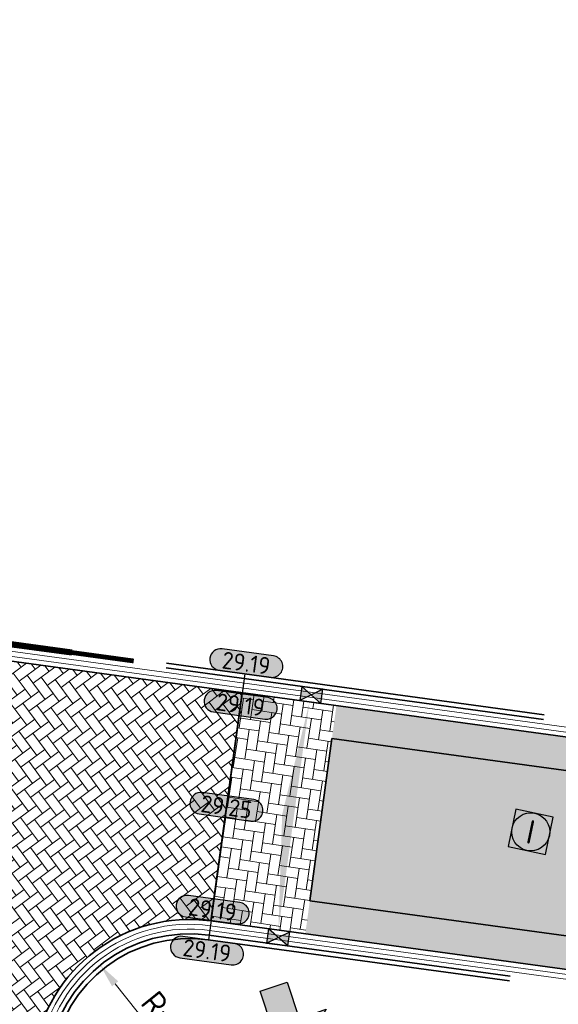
# Model space of a CAD drawing. Header units: metres. Extents: x 199937 to 201628, y 374508 to 375260.
# Tile 130 of 183: x 201270 to 201281, y 374996 to 375016. Entities that reach past the tile are written whole.
import ezdxf
from ezdxf.enums import TextEntityAlignment as Align

# ---------------------------------------------------------------- set-up
doc = ezdxf.new("R2010")
doc.units = ezdxf.units.M
doc.linetypes.add('VH-OPSLUITBAND_100X200', pattern=[16, 8, -2, 4, -2])
doc.linetypes.add('VW-1-1_STREEP', pattern=[2, 1, -1])
doc.layers.add('000___INRIT-PIJL', color=252, linetype='Continuous')
for name, color, linetype, lineweight in [('N-WE-OG-HOOGTELIJN-G', 7, 'Continuous', 25), ('N-WE-RI-KOLK-S', 7, 'Continuous', 25), ('N-WE-RI-VWA_RIOOLPUT-S', 20, 'Continuous', 25), ('N-WE-VH-DWARSHELLING-S', 7, 'Continuous', 25), ('N-WE-VH-GOOT-G', 170, 'Continuous', 35), ('N-WE-VH-KANTOPSLUITING_OPSLUITBAND_100X200-G', 150, 'VH-OPSLUITBAND_100X200', 35), ('N-WE-VH-KANTVERHARDING_STREKLAAG-G', 60, 'Continuous', 18), ('N-WE-VH-VERHARDING_BETONSTRAATSTEEN-G', 252, 'Continuous', 35), ('N-WE-VW-MARKERING_LANGS_STREEP_11-G', 7, 'VW-1-1_STREEP', 13), ('X-XX-AL-HOOGTELABEL-S', 7, 'Continuous', 25), ('X-XX-AL-M-200', 7, 'Continuous', 18)]:
    doc.layers.add(name, color=color, linetype=linetype, lineweight=lineweight)
doc.layers.add('N-WE-VH-VERHARDING_BETONSTRAATSTEEN_HEIDE-A', color=7, linetype='Continuous', lineweight=0, true_color=0x986657)
doc.layers.add('N-WE-VH-VERHARDING_BETONSTRAATSTEEN_ROOD-A', color=7, linetype='Continuous', lineweight=0, true_color=0xa92c0a)
doc.styles.add('NLCS-ISO', font='NLCS-ISO.ttf')
doc.styles.add('NLCS-ISO-ANNOTATIEF-T18', font='NLCS-ISO.ttf', dxfattribs={"height": 1.8})
doc.styles.add('NLCS-ISO-M200-T25', font='NLCS-ISO.ttf', dxfattribs={"height": 0.5})
doc.dimstyles.new('NLCS-M200-T25-PIJL_L2_H1', dxfattribs={"dimscale": 0.2, "dimtxt": 2.5, "dimasz": 2.5, "dimexe": 2, "dimexo": 2, "dimgap": 0.7, "dimtad": 1, "dimzin": 0, "dimdsep": 46, "dimtxsty": 'NLCS-ISO-M200-T25', "dimcen": 0, "dimdle": 2, "dimclrd": 256, "dimclre": 256, "dimclrt": 256, "dimadec": 1, "dimazin": 0, "dimtfac": 1, "dimtdec": 3, "dimtofl": 0, "dimtmove": 0, "dimatfit": 3, "dimfxl": 2, "dimfxlon": 1, "dimtfillclr": 256, "dimtolj": 1, "dimtzin": 0, "dimlwd": -1, "dimlwe": -1, "dimarcsym": 0})
pattern_1 = [(171.53, (201265.3366351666, 375003.8412804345), (-0.238640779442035, -0.1767783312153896), [0.63, -0.21]), (81.53, (201265.2747727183, 375003.4258613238), (-0.238640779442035, -0.1767783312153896), [0.63, -0.21])]

# ---------------------------------------------------------------- blocks, each defined once
blk = doc.blocks.new('inrit')
h = blk.add_hatch(color=256)
h.dxf.hatch_style = 1
h.paths.add_polyline_path([(0.3000000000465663, 1), (-0.300000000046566, 1), (-0.3000000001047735, 1.799999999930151), (-0.900000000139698, 1.799999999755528), (-2.328301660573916e-10, 2.599999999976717), (0.9000000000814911, 1.799999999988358), (0.2999999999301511, 1.799999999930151)])
at = {"color": 3, "flags": 128}
blk.add_lwpolyline([(0.3000000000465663, 1), (-0.300000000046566, 1), (-0.3000000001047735, 1.799999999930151), (-0.900000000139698, 1.799999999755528), (-2.328301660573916e-10, 2.599999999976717), (0.9000000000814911, 1.799999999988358), (0.2999999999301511, 1.799999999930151), (0.3000000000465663, 1)], dxfattribs=at)
blk = doc.blocks.new('*U283')
h = blk.add_hatch(color=253)
h.dxf.hatch_style = 1
edge = h.paths.add_edge_path()
edge.add_line((2.726055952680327, 1.132202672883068), (-2.726055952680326, 1.132202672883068))
edge.add_arc((-2.726055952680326, 0), 1.132202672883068, 90, 270)
edge.add_line((-2.726055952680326, -1.132202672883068), (2.726055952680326, -1.132202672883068))
edge.add_arc((2.726055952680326, 3.697785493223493e-32), 1.132202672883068, 270, 450)
blk.add_lwpolyline([(2.726055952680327, 1.132202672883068), (-2.726055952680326, 1.132202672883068, 0.9999999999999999), (-2.726055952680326, -1.132202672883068), (2.726055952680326, -1.132202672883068, 0.9999999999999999)], format="xyb", close=True)
at = {"style": 'NLCS-ISO-ANNOTATIEF-T18'}
blk.add_attdef('HGT', text='', height=1.8, dxfattribs=at).set_placement((-0.002853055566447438, -0.0004570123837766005), align=Align.MIDDLE_CENTER)
blk = doc.blocks.new('SRI-PUT_INSPECTIE-SO')
at = {"lineweight": -3, "flags": 128}
blk.add_lwpolyline([(-1.999999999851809, -2.000000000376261), (2.000000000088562, -2.000000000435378), (2.000000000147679, 1.999999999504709), (-2.00000000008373, 1.999999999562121)], close=True, dxfattribs=at)
at = {"lineweight": -3, "ltscale": 1.5}
blk.add_circle((0, -7.105427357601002e-14), 1.999999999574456, dxfattribs=at)
at = {"ltscale": 0.1, "style": 'NLCS-ISO'}
blk.add_text('I', height=2.5, dxfattribs=at).set_placement((-0.002795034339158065, -0.007140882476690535), align=Align.MIDDLE_CENTER)
blk = doc.blocks.new('*U422')
blk.add_solid([(0, 0), (2.417400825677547, 0.25), (4.834801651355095, 0)])
blk = doc.blocks.new('*D563')
at = {"layer": 'Defpoints', "color": 0, "transparency": 16777216}
blk.add_point((201271.4400260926, 374996.4669407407), dxfattribs=at)
at = {"layer": 'X-XX-AL-M-200', "transparency": 16777216}
blk.add_line((201273.3977481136, 374994.0247645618), (201271.7527612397, 374996.0768167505), dxfattribs=at)
blk.add_solid([(201271.8177819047, 374996.128939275), (201271.6877405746, 374996.024694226), (201271.4400260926, 374996.4669407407)], dxfattribs=at)
at = {"layer": 'X-XX-AL-M-200', "transparency": 16777216, "insert": (201273.0359189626, 374995.0996620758), "char_height": 0.5, "attachment_point": 5, "rotation": 308.71671413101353, "style": 'NLCS-ISO-M200-T25', "bg_fill": 3, "box_fill_scale": 1.1, "bg_fill_color": 256, "bg_fill_true_color": 13158600, "bg_fill_transparency": 0}
blk.add_mtext('\\A1;R=3.00', dxfattribs=at)
at = {"layer": 'Defpoints', "color": 0, "transparency": 16777216}
blk.add_point((201273.3164369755, 374994.1261967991), dxfattribs=at)
blk = doc.blocks.new('N-SRI-KOLK_STRAAT_450X300-SO')
h = blk.add_hatch(color=256)
h.dxf.hatch_style = 1
h.paths.add_polyline_path([(-7.127631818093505e-14, 0.7499999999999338), (-1.125000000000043, 1.49999999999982), (-1.125000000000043, 4.75175454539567e-14)])
h.paths.add_polyline_path([(1.1249999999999, 4.75175454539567e-14), (1.1249999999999, 1.49999999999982), (-7.122080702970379e-14, 0.7499999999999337)])
for p, q in [((-1.125000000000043, 4.75175454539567e-14), (1.1249999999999, 1.49999999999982)), ((1.1249999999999, 4.75175454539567e-14), (-1.125000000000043, 1.49999999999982))]:
    blk.add_line(p, q)
at = {"flags": 128}
blk.add_lwpolyline([(-1.125000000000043, 4.75175454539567e-14), (1.1249999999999, 4.75175454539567e-14), (1.1249999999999, 1.49999999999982), (-1.125000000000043, 1.49999999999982)], close=True, dxfattribs=at)

msp = doc.modelspace()

# ---------------------------------------------------------------- hatches: boundary and pattern name
at = {"layer": 'N-WE-VH-VERHARDING_BETONSTRAATSTEEN_HEIDE-A', "true_color": 0x986657}
h = msp.add_hatch(dxfattribs=at)
h.set_pattern_fill('AVH-HEI_BSS_KEIFRMT_KEPER-SO', color=25, scale=2, angle=171.53, pattern_type=2)
h.set_pattern_definition(pattern_1)
h.paths.add_polyline_path([(201327.2615719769, 375000.5296619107, 0.02282597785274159), (201337.0942273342, 375003.3611093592, 0.04134180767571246), (201351.7735647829, 375009.7014514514), (201351.4311362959, 375010.3121577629, -0.04130430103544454), (201336.8700333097, 375004.0242360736, -0.0228284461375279), (201327.0976935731, 375001.2102095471, -0.0484627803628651), (201309.8765230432, 374998.7651567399, -0.04701939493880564), (201296.5615615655, 374999.1631342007), (201276.3983766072, 375001.9157183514), (201276.3036940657, 375001.2221513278), (201296.4709702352, 374998.4690086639, 0.04700953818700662), (201309.9143994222, 374998.0661478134, 0.04844047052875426)])
h = msp.add_hatch(dxfattribs=at)
h.set_pattern_fill('AVH-HEI_BSS_KEIFRMT_KEPER-SO', color=25, scale=2, angle=171.53, pattern_type=2)
h.set_pattern_definition(pattern_1)
h.paths.add_polyline_path([(201328.2295630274, 374996.5097591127, 0.02281203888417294), (201338.4187709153, 374999.4442011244, 0.04155269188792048), (201353.7962193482, 375006.0941350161), (201353.453799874, 375006.7048252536, -0.04151805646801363), (201338.1951858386, 375000.1075334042, -0.0228143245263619), (201328.0656890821, 374997.190307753, -0.04833604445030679), (201310.1001543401, 374994.6362122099, -0.0469644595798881), (201296.0261678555, 374995.0630708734), (201275.8391001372, 374997.8189153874), (201275.7444175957, 374997.1253483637), (201295.9354628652, 374994.3689608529, 0.04695589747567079), (201310.1379914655, 374993.9372044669, 0.04831573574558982)])
h = msp.add_hatch(dxfattribs=at)
h.set_pattern_fill('AVH-HEI_BSS_KEIFRMT_KEPER-SO', color=25, scale=2, angle=171.53, pattern_type=2)
h.set_pattern_definition([(171.53, (0, 0), (-0.238640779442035, -0.1767783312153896), [0.63, -0.21]), (81.53, (-0.06186244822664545, -0.4154191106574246), (-0.238640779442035, -0.1767783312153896), [0.63, -0.21])])
h.paths.add_polyline_path([(201276.3983766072, 375001.9157183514), (201274.4167565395, 375002.1862398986), (201273.762797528, 374997.3958699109), (201275.7444175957, 374997.1253483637)])
at = {"layer": 'N-WE-VH-VERHARDING_BETONSTRAATSTEEN_ROOD-A'}
h = msp.add_hatch(dxfattribs=at)
h.set_pattern_fill('AVH-ROO_BSS_KEIFRMT_KEPER-SO', color=36, scale=2, angle=43.58236706, pattern_type=2)
h.set_pattern_definition([(43.58236706, (201262.2358382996, 375057.6561750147), (0.007347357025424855, 0.2968939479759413), [0.63, -0.21]), (313.58236706, (201261.9462917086, 375057.9604163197), (0.007347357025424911, 0.2968939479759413), [0.63, -0.21])])
edge = h.paths.add_edge_path()
edge.add_arc((201271.2022405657, 375046.9310649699), 10.50000000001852, 88.58236706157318, 171.2102019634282)
edge.add_line((201260.8255567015, 375048.5355686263), (201255.5242917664, 375014.2511030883))
edge.add_arc((201269.4279901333, 375012.1366760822), 14.0635567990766, 171.3529084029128, 234.3801123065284)
edge.add_line((201261.2373019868, 375000.7044296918), (201262.9505148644, 375003.8467222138))
edge.add_arc((201267.7232507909, 375011.4769903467), 9.000000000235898, 171.2149470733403, 237.9740033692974, ccw=False)
edge.add_line((201258.8288364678, 375012.8515425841), (201264.2547765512, 375047.961564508))
edge.add_arc((201271.1726543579, 375046.8924683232), 7.000000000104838, 88.58236706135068, 171.2149470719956, ccw=False)
edge.add_line((201271.3458332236, 375053.8903257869), (201295.3297381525, 375053.2967861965))
edge.add_arc((201297.299253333, 375106.2333244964), 52.9731637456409, 267.8692810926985, 302.2568703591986)
edge.add_line((201325.5718743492, 375061.4358359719), (201325.7212018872, 375061.5342546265))
edge.add_line((201325.7212018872, 375061.5342546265), (201323.6954409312, 375064.4380098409))
edge.add_arc((201297.3005118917, 375106.2221914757), 49.42276918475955, 267.8422510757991, 302.28046636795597, ccw=False)
edge.add_line((201295.4396990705, 375056.8344653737), (201271.4620088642, 375057.4278511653))
h = msp.add_hatch(dxfattribs=at)
h.set_pattern_fill('AVH-ROO_BSS_KEIFRMT_KEPER-SO', color=36, scale=2, angle=51.41049467, pattern_type=2)
h.set_pattern_definition([(51.41049467, (201276.3036940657, 375001.2221513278), (-0.03315864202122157, 0.2951279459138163), [0.6299999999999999, -0.21]), (321.41049467, (201275.9754074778, 375001.4841206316), (-0.03315864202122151, 0.2951279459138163), [0.63, -0.21])])
h.paths.add_polyline_path([(201338.1951858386, 375000.1075334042, 0.04151805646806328), (201353.453799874, 375006.7048252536), (201351.7735647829, 375009.7014514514, -0.04134180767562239), (201337.0942273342, 375003.3611093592, -0.02282597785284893), (201327.2615719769, 375000.5296619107, -0.04844047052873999), (201309.9143994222, 374998.0661478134, -0.04700953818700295), (201296.4709702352, 374998.4690086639), (201276.3036940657, 375001.2221513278), (201275.8391001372, 374997.8189153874), (201296.0261678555, 374995.0630708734, 0.04696445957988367), (201310.1001543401, 374994.6362122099, 0.04833604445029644), (201328.0656890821, 374997.190307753, 0.02281432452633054)])
h = msp.add_hatch(dxfattribs=at)
h.set_pattern_fill('AVH-ROO_BSS_KEIFRMT_KEPER-SO', color=36, scale=2, angle=126.61320391, pattern_type=2)
h.set_pattern_definition([(126.61320391, (0, 0), (-0.2938088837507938, 0.04331673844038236), [0.6299999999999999, -0.21]), (36.61320391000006, (-0.3371256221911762, -0.2504921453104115), (-0.2938088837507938, 0.04331673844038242), [0.6299999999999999, -0.21])])
edge = h.paths.add_edge_path()
edge.add_line((201265.0959986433, 375003.6037733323), (201262.6161103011, 374999.0552816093))
edge.add_line((201262.6161103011, 374999.0552816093), (201262.6800545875, 374999.0248083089))
edge.add_arc((201260.3999648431, 374994.2403343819), 5.300000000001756, -8.223040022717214, 64.51939048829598, ccw=False)
edge.add_line((201265.6454744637, 374993.4822916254), (201269.8022934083, 374992.8815784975))
edge.add_line((201269.8022934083, 374992.8815784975), (201270.0503649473, 374994.5981856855))
edge.add_arc((201273.3164369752, 374994.1261967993), 3.299999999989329, 82.2263005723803, 171.7769599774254, ccw=False)
edge.add_line((201273.7627975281, 374997.3958699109), (201274.4167565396, 375002.1862398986))
edge.add_line((201274.4167565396, 375002.1862398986), (201266.6005863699, 375003.2532670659))
edge.add_arc((201267.7232507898, 375011.4769903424), 8.2999999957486, 251.5464099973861, 262.22630057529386, ccw=False)

# ---------------------------------------------------------------- linework, layer by layer
at = {"layer": 'N-WE-OG-HOOGTELIJN-G'}
msp.add_lwpolyline([(201274.4749052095, 375002.5820117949), (201273.7127375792, 374996.9989937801)], dxfattribs=at)
at = {"layer": 'N-WE-VH-GOOT-G'}
msp.add_lwpolyline([(201346.0409885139, 375037.7752737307), (201335.4937729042, 375059.915081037, 0.4552800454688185), (201327.7923612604, 375062.0609516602), (201325.9513380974, 375060.8475718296, -0.1511925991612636), (201295.3080798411, 375052.5971078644), (201271.328515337, 375053.1905400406, 0.3770339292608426), (201264.9465643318, 375047.8546548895), (201259.5206242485, 375012.7446329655, 0.4193930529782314), (201266.6005863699, 375003.2532670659), (201296.5615615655, 374999.1631342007, 0.04701939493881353), (201309.8765230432, 374998.7651567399, 0.04846278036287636), (201327.0976935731, 375001.2102095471, 0.02282844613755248), (201336.8700333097, 375004.0242360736, 0.04651418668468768), (201353.1858113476, 375011.2721151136, 0.3948912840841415), (201355.3786299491, 375018.1745004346)], format="xyb", close=True, dxfattribs=at)
msp.add_lwpolyline([(201402.9813374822, 375039.4758119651), (201398.9741532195, 375037.5360470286, 0.06615743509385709), (201377.5501945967, 375023.5459391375), (201374.0935226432, 375020.5167699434, -0.02259820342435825), (201365.7997500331, 375013.6567616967, -0.006906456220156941), (201364.6920496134, 375012.8456152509, -0.07341815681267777), (201338.4187709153, 374999.4442011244, -0.02281203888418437), (201328.2295630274, 374996.5097591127, -0.04831573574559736), (201310.1379914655, 374993.9372044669, -0.04695589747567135), (201295.9354628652, 374994.3689608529), (201273.762797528, 374997.3958699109, 0.4119184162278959), (201270.0503649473, 374994.5981856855), (201268.1357096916, 374981.3491407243, 0.07037977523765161), (201268.1237394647, 374973.1720299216), (201268.4873625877, 374970.0695705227, -0.05460457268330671), (201268.3666920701, 374962.3684895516), (201263.2690361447, 374927.792095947, -0.001614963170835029), (201263.2616208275, 374927.7429055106, -0.001614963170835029)], format="xyb", dxfattribs=at)
at = {"layer": 'N-WE-VH-KANTOPSLUITING_OPSLUITBAND_100X200-G'}
for points in [[(201403.1120497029, 375039.2057854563), (201399.1042632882, 375037.2657290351, 0.06615568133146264), (201377.7469028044, 375023.3194271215), (201374.2931231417, 375020.292792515, -0.02259296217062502), (201365.9803194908, 375013.4171898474, -0.006906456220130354), (201364.865932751, 375012.6011471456, -0.07341815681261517), (201338.5145930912, 374999.1599158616, -0.02281106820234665), (201328.2997945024, 374996.218095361, -0.04830712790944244), (201310.1542055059, 374993.6376297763, -0.04695228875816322), (201295.8965836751, 374994.0714858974), (201273.722219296, 374997.0986269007, 0.4119184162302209), (201270.3472805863, 374994.5552776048), (201268.4326581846, 374981.3064599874, 0.07040692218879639), (201268.4213079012, 374973.2102969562), (201268.7857279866, 374970.1010378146, -0.05465196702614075), (201268.6639556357, 374962.3279329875), (201263.5658279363, 374927.7483394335, -0.121922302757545), (201262.1077144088, 374924.1912250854, 0.5184377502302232), (201263.6729597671, 374919.5444213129)], [(201403.1556204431, 375039.1157766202), (201399.1476331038, 375037.1756229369, 0.06615509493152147), (201377.8124718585, 375023.2439228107), (201374.3596561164, 375020.2181329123, -0.02259121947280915), (201366.04050931, 375013.3373325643, -0.006906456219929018), (201364.9238937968, 375012.5196577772, -0.07341815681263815), (201338.5465338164, 374999.0651541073, -0.02281074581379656), (201328.3232049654, 374996.120874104, -0.0483042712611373), (201310.1596099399, 374993.5377715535, -0.04695109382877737), (201295.8836232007, 374993.9723276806), (201273.7086932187, 374996.9995458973, 0.4119184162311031), (201270.4462524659, 374994.5409749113), (201268.5316410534, 374981.2922333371, 0.07041606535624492), (201268.520496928, 374973.2230564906), (201268.8851827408, 374970.1115301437, -0.05466763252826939), (201268.7630430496, 374962.3144111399), (201263.6647585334, 374927.733753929, -0.1219223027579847), (201262.1884185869, 374924.1321756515, 0.5184377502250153), (201263.7014890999, 374919.6402653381)], [(201329.9525217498, 375002.24346199, -0.006789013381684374), (201327.0274597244, 375001.5018727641, -0.04847245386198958), (201309.8602880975, 374999.0647320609, -0.04702369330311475), (201296.600380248, 374999.4606174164), (201266.641164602, 375003.550510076, -0.4193930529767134), (201259.8171047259, 375012.6988145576), (201263.0801465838, 375033.8132149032)], [(201329.9262152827, 375002.3399407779, -0.006788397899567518), (201327.0040484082, 375001.599093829, -0.04847569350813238), (201309.8548761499, 374999.1645905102, -0.04702513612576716), (201296.6133189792, 374999.5597786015), (201266.6546906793, 375003.6495910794, -0.4193930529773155), (201259.9159315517, 375012.683541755), (201263.163700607, 375033.6991152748)]]:
    msp.add_lwpolyline(points, format="xyb", dxfattribs=at)
at = {"layer": 'N-WE-VH-KANTVERHARDING_STREKLAAG-G'}
for points in [[(201345.9507095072, 375037.7322655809), (201335.4034938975, 375059.8720728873, 0.4552800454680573), (201327.8473919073, 375061.9774553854), (201326.005550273, 375060.7635361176, -0.1511943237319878), (201295.3049881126, 375052.4971537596), (201271.3260413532, 375053.0905706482, 0.3770339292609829), (201265.0453911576, 375047.8393820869), (201259.6194510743, 375012.7293601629, 0.4193930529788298), (201266.6141124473, 375003.3523480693), (201296.5745015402, 374999.2622952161, 0.04702082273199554), (201309.8711115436, 374998.8650151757, 0.04846599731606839), (201327.0742823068, 375001.3074306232, 0.02282880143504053), (201336.8380055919, 375004.1189684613, 0.04651418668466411), (201353.136906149, 375011.3593405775, 0.3948912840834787), (201355.2883509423, 375018.1314922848)], [(201345.8604305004, 375037.6892574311), (201335.3132148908, 375059.8290647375, 0.4552800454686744), (201327.9024225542, 375061.8939591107), (201326.0597632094, 375060.679500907, -0.1511960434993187), (201295.3018969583, 375052.3971996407), (201271.3235673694, 375052.9906012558, 0.3770339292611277), (201265.1442179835, 375047.8241092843), (201259.7182779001, 375012.7140873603, 0.4193930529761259), (201266.6276385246, 375003.4514290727), (201296.5874411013, 374999.361456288, 0.04702225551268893), (201309.8656998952, 374998.964873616, 0.04846922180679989), (201327.0508710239, 375001.4046516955, 0.02282915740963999), (201336.8059778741, 375004.2137008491, 0.04651418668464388), (201353.088000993, 375011.4465660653, 0.3948912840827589), (201355.198071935, 375018.0884841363)]]:
    msp.add_lwpolyline(points, format="xyb", close=True, dxfattribs=at)
for points in [[(201403.0249082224, 375039.3858031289), (201399.0175233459, 375037.4459410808, 0.066156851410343), (201377.6157641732, 375023.4704352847), (201374.1600564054, 375020.4421110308, -0.02259645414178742), (201365.8599398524, 375013.5769044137, -0.00690645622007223), (201364.7500106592, 375012.7641258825, -0.0734181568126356), (201338.4507116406, 374999.3494393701, -0.02281171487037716), (201328.2529735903, 374996.4125378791, -0.04831286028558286), (201310.1433962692, 374993.837346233, -0.0469546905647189), (201295.922503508, 374994.2698024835), (201273.7492714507, 374997.2967889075, 0.4119184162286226), (201270.1493368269, 374994.583882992), (201268.2346925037, 374981.3349136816, 0.07038877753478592), (201268.2229291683, 374973.1847836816), (201268.5868179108, 374970.0800579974, -0.05462043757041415), (201268.4657801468, 374962.3549721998), (201263.3679667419, 374927.7775104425, -0.001594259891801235), (201263.3605534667, 374927.728319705, -0.001594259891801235)], [(201403.0684789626, 375039.2957942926), (201399.0608933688, 375037.355835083, 0.06615626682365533), (201377.6813335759, 375023.3949312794), (201374.2265899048, 375020.3674518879, -0.02259470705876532), (201365.9201296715, 375013.4970471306, -0.006906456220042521), (201364.8079717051, 375012.6826365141, -0.07341815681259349), (201338.4826523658, 374999.2546776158, -0.02281139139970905), (201328.2763841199, 374996.3153166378, -0.04830999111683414), (201310.1488009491, 374993.7374880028, -0.04695348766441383), (201295.9095437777, 374994.1706441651), (201273.7357453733, 374997.1977079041, 0.4119184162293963), (201270.2483087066, 374994.5695802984), (201268.3336753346, 374981.3206867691, 0.0703978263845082), (201268.3221186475, 374973.1975393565), (201268.6862730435, 374970.090547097, -0.05463623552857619), (201268.5648680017, 374962.341453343), (201263.4668973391, 374927.7629249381, -0.001574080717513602), (201263.4594860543, 374927.7137339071, -0.001574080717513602)]]:
    msp.add_lwpolyline(points, format="xyb", dxfattribs=at)
at = {"layer": 'N-WE-VH-VERHARDING_BETONSTRAATSTEEN-G'}
for points in [[(201276.3036940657, 375001.2221513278), (201296.4709702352, 374998.4690086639, 0.04700953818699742), (201309.9143994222, 374998.0661478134, 0.0484404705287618), (201327.2615719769, 375000.5296619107, 0.02282597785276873), (201337.0942273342, 375003.3611093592, 0.04134180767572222), (201351.7735647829, 375009.7014514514)], [(201353.453799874, 375006.7048252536, -0.04151805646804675), (201338.1951858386, 375000.1075334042, -0.02281432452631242), (201328.0656890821, 374997.190307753, -0.04833604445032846), (201310.1001543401, 374994.6362122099, -0.04696445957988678), (201296.0261678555, 374995.0630708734), (201275.8391001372, 374997.8189153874)]]:
    msp.add_lwpolyline(points, format="xyb", dxfattribs=at)
for points in [[(201273.762797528, 374997.3958699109), (201274.4167565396, 375002.1862398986)], [(201275.8391001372, 374997.8189153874), (201276.3036940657, 375001.2221513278)]]:
    msp.add_lwpolyline(points, dxfattribs=at)
at = {"layer": 'N-WE-VW-MARKERING_LANGS_STREEP_11-G', "color": 2, "ltscale": 5, "const_width": 0.1}
msp.add_lwpolyline([(201272.142692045, 375002.8499309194), (201266.6479276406, 375003.6000505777, -0.4193930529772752), (201259.8665181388, 375012.6911781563), (201262.2824533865, 375028.3241446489)], format="xyb", dxfattribs=at)

# ---------------------------------------------------------------- block references
at = {"layer": '000___INRIT-PIJL', "rotation": 198.4126105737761}
msp.add_blockref('inrit', (201274.7632319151, 374996.9660192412, 29.17911190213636), dxfattribs=at)
at = {"layer": 'N-WE-RI-KOLK-S', "xscale": 0.2, "yscale": 0.2, "zscale": 0.2}
for p, rotation in [((201275.8911066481, 375002.2877510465), 172.2263005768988), ((201275.1559911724, 374996.9028950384), 352.2263005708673)]:
    msp.add_blockref('N-SRI-KOLK_STRAAT_450X300-SO', p, dxfattribs=dict(at, rotation=rotation))
at = {"layer": 'N-WE-RI-VWA_RIOOLPUT-S', "xscale": 0.2, "yscale": 0.2, "zscale": 0.2, "rotation": 348.1436864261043}
msp.add_blockref('SRI-PUT_INSPECTIE-SO', (201280.4767284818, 374999.26586082), dxfattribs=at)
at = {"layer": 'N-WE-VH-DWARSHELLING-S', "rotation": 82.22630057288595}
msp.add_blockref('*U422', (201275.1793875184, 374997.2024836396), dxfattribs=at)
at = {"layer": 'X-XX-AL-HOOGTELABEL-S', "xscale": 0.2, "yscale": 0.2, "zscale": 0.2, "rotation": 352.2263005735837}
for p, values in [((201274.5055337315, 375002.8063713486), {'HGT': '29.19'}), ((201274.386006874, 375001.9308151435), {'HGT': '29.19'}), ((201274.0897770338, 374999.7910549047), {'HGT': '29.25'}), ((201273.7992133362, 374997.6324445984), {'HGT': '29.19'}), ((201273.6821090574, 374996.7746342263), {'HGT': '29.19'})]:
    msp.add_blockref('*U283', p, dxfattribs=at).add_auto_attribs(values)

# ---------------------------------------------------------------- next in the draw order: dimensions: what is measured, and where the dimension line sits
at = {"layer": 'X-XX-AL-M-200'}
dim = msp.add_radius_dim(center=(201273.3164369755, 374994.1261967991), mpoint=(201271.4400260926, 374996.4669407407), dimstyle='NLCS-M200-T25-PIJL_L2_H1', override={"dimpost": 'R=<>', "dimtfill": 1}, dxfattribs=at)
dim.commit()
dim.dimension.update_dxf_attribs({"geometry": '*D563', "text_midpoint": (201272.7316222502, 374994.855728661), "dimtype": 164})

doc.saveas('drawing.dxf')
